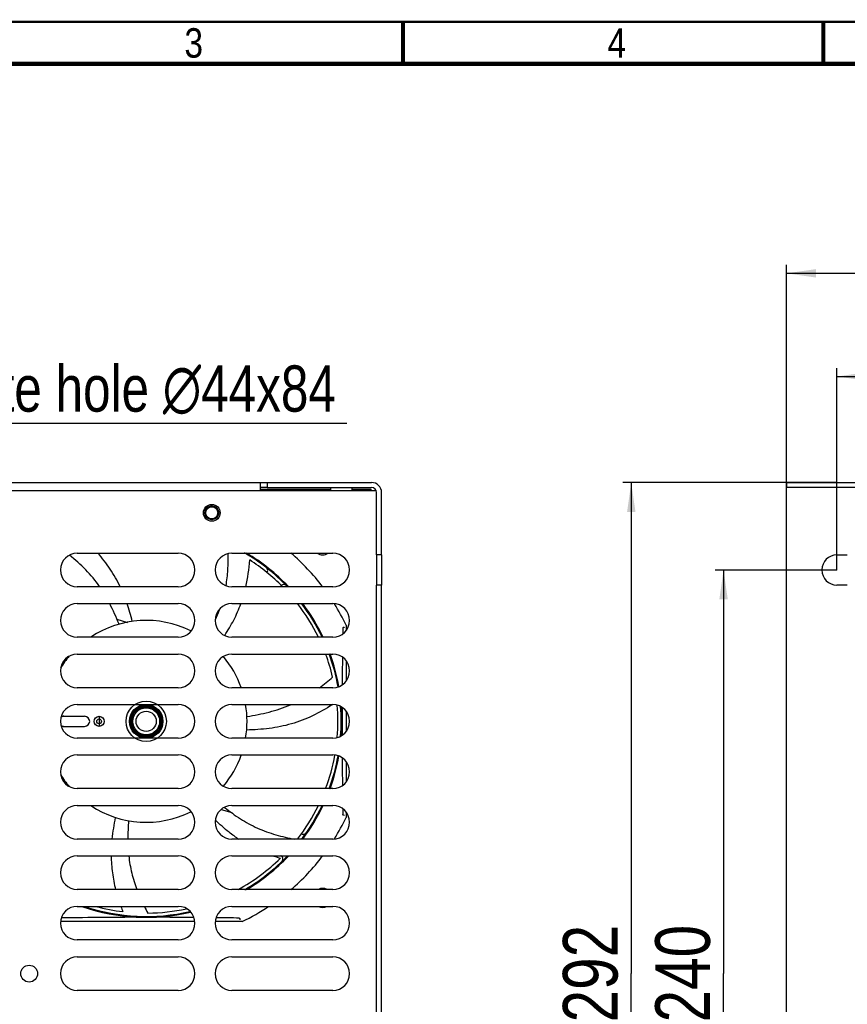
# Model space of a CAD drawing. Header units: millimetres. Extents: x -1 to 598, y -1 to 421.
# Tile 4 of 23: x 103 to 201, y 298 to 415. Entities that reach past the tile are written whole.
import ezdxf

# ---------------------------------------------------------------- set-up
doc = ezdxf.new("R2010")
doc.units = ezdxf.units.MM
doc.header["$LTSCALE"] = 32.67
doc.layers.get('0').update_dxf_attribs({"linetype": 'CONTINUOUS'})
for name, color, linetype in [('02___PRT_ALL_AXES', 7, 'CONTINUOUS'), ('ROUNDS', 7, 'CONTINUOUS'), ('SOLIDS', 7, 'CONTINUOUS')]:
    doc.layers.add(name, color=color, linetype=linetype)
doc.styles.get("Standard").update_dxf_attribs({"font": 'txt', "width": 0.8})
doc.styles.add('TEXTSTYLE_2', font='txt', dxfattribs={"width": 0.85})
doc.dimstyles.new('DIMSTYLE_1', dxfattribs={"dimtxt": 6.5, "dimasz": 3.5, "dimexe": 1, "dimexo": 0, "dimgap": 1.625, "dimtad": 1, "dimlfac": 2.5, "dimdsep": 46, "dimtxsty": 'STANDARD', "dimblk": '_FILLED', "dimblk1": '_FILLED', "dimblk2": '_FILLED', "dimcen": 0.09, "dimclrt": 5, "dimadec": 0, "dimazin": 0, "dimtp": 0.8, "dimtm": 0.8, "dimtfac": 1, "dimtofl": 0, "dimtmove": 0, "dimatfit": 3, "dimldrblk": '_FILLED', "dimfxl": 1, "dimtolj": 1, "dimarcsym": 0})
doc.dimstyles.new('DIMSTYLE_9', dxfattribs={"dimtxt": 6.5, "dimasz": 3.5, "dimexe": 1, "dimexo": 0, "dimgap": 1.625, "dimtad": 1, "dimlfac": 2.5, "dimdsep": 46, "dimtxsty": 'STANDARD', "dimblk": '_FILLED', "dimblk1": '_FILLED', "dimblk2": '_FILLED', "dimcen": 0.09, "dimclrt": 5, "dimadec": 0, "dimazin": 0, "dimtp": 0.01, "dimtm": 0.01, "dimtfac": 1, "dimtofl": 0, "dimtmove": 0, "dimatfit": 3, "dimldrblk": '_FILLED', "dimfxl": 1, "dimtolj": 1, "dimarcsym": 0})
doc.dimstyles.get("Standard").update_dxf_attribs({"dimtxt": 3.5, "dimasz": 3.5, "dimexe": 1, "dimexo": 0, "dimtad": 1, "dimdsep": 46, "dimtxsty": 'STANDARD', "dimblk": '_FILLED', "dimblk1": '_FILLED', "dimblk2": '_FILLED', "dimcen": 0.09, "dimclrt": 5, "dimadec": 0, "dimazin": 0, "dimtol": 1, "dimtp": 0.01, "dimtm": 0.01, "dimtfac": 1, "dimtofl": 0, "dimtmove": 0, "dimatfit": 3, "dimldrblk": '_FILLED', "dimfxl": 1, "dimtolj": 1, "dimarcsym": 0})

# ---------------------------------------------------------------- blocks, each defined once
blk = doc.blocks.new('_FILLED')
at = {"color": 0, "linetype": 'BYBLOCK'}
blk.add_solid([(0, 0), (-1, 0.143), (-1, -0.143)], dxfattribs=at)
blk = doc.blocks.new('*D0')
at = {"color": 2, "linetype": 'CONTINUOUS'}
for p, q in [((200.13, 349.81), (200.13, 373.82)), ((414.93, 349.81), (414.93, 373.82)), ((200.13, 372.82), (307.53, 372.82)), ((414.93, 372.82), (307.53, 372.82))]:
    blk.add_line(p, q, dxfattribs=at)
at = {"color": 2, "linetype": 'CONTINUOUS', "xscale": 3.5, "yscale": 3.5, "zscale": 3.5, "rotation": 180}
blk.add_blockref('_FILLED', (200.13, 372.82), dxfattribs=at)
at = {"color": 2, "linetype": 'CONTINUOUS', "xscale": 3.5, "yscale": 3.5, "zscale": 3.5}
blk.add_blockref('_FILLED', (414.93, 372.82), dxfattribs=at)
at = {"color": 5, "linetype": 'CONTINUOUS', "insert": (307.53, 380.95), "char_height": 6.5, "width": 15.6, "attachment_point": 2, "line_spacing_factor": 0.9}
blk.add_mtext('537', dxfattribs=at)
blk = doc.blocks.new('*D19')
at = {"color": 2, "linetype": 'CONTINUOUS'}
for p, q in [((200.13, 360.21), (174.66, 360.21)), ((175.66, 360.21), (175.66, 301.81)), ((175.66, 243.41), (175.66, 301.81)), ((194.13, 243.41), (174.66, 243.41))]:
    blk.add_line(p, q, dxfattribs=at)
at = {"color": 2, "linetype": 'CONTINUOUS', "xscale": 3.5, "yscale": 3.5, "zscale": 3.5}
for p, rotation in [((175.66, 360.21), 90), ((175.66, 243.41), 270)]:
    blk.add_blockref('_FILLED', p, dxfattribs=dict(at, rotation=rotation))
at = {"color": 5, "linetype": 'CONTINUOUS', "insert": (167.53, 301.81), "char_height": 6.5, "width": 15.6, "attachment_point": 2, "rotation": 90, "line_spacing_factor": 0.9}
blk.add_mtext('292', dxfattribs=at)
blk = doc.blocks.new('*D20')
at = {"color": 2, "linetype": 'CONTINUOUS'}
for p, q in [((200.13, 349.81), (185.64, 349.81)), ((186.64, 349.81), (186.64, 301.81)), ((186.64, 253.81), (186.64, 301.81)), ((200.13, 253.81), (185.64, 253.81))]:
    blk.add_line(p, q, dxfattribs=at)
at = {"color": 2, "linetype": 'CONTINUOUS', "xscale": 3.5, "yscale": 3.5, "zscale": 3.5}
for p, rotation in [((186.64, 349.81), 90), ((186.64, 253.81), 270)]:
    blk.add_blockref('_FILLED', p, dxfattribs=dict(at, rotation=rotation))
at = {"color": 5, "linetype": 'CONTINUOUS', "insert": (178.51, 301.81), "char_height": 6.5, "width": 15.6, "attachment_point": 2, "rotation": 90, "line_spacing_factor": 0.9}
blk.add_mtext('240', dxfattribs=at)
blk = doc.blocks.new('*D21')
at = {"color": 2, "linetype": 'CONTINUOUS'}
for p, q in [((194.13, 301.81), (194.13, 386.09)), ((418.93, 355.91), (418.93, 386.09)), ((194.13, 385.09), (306.53, 385.09)), ((418.93, 385.09), (306.53, 385.09))]:
    blk.add_line(p, q, dxfattribs=at)
at = {"color": 2, "linetype": 'CONTINUOUS', "xscale": 3.5, "yscale": 3.5, "zscale": 3.5, "rotation": 180}
blk.add_blockref('_FILLED', (194.13, 385.09), dxfattribs=at)
at = {"color": 2, "linetype": 'CONTINUOUS', "xscale": 3.5, "yscale": 3.5, "zscale": 3.5}
blk.add_blockref('_FILLED', (418.93, 385.09), dxfattribs=at)
at = {"color": 5, "linetype": 'CONTINUOUS', "insert": (306.53, 393.21), "char_height": 6.5, "width": 15.6, "attachment_point": 2, "line_spacing_factor": 0.9}
blk.add_mtext('562', dxfattribs=at)

msp = doc.modelspace()

# ---------------------------------------------------------------- linework, layer by layer
at = {"color": 7, "linetype": 'CONTINUOUS'}
for p, q in [((56.9163, 360.2127), (132.3563, 360.2127)), ((131.5563, 359.4127), (131.5563, 360.2127)), ((144.6763, 359.4127), (144.6763, 359.2145))]:
    msp.add_line(p, q, dxfattribs=at)
at = {"color": 3, "linetype": 'CONTINUOUS'}
for p, q in [((132.3563, 359.6127), (131.5563, 359.6127)), ((139.8963, 359.6127), (139.8963, 359.2145)), ((142.4163, 359.6127), (142.4163, 359.2145)), ((194.1323, 244.0127), (194.1323, 359.6127)), ((145.3161, 359.2145), (57.1163, 359.2145)), ((109.7563, 351.8145), (121.7563, 351.8145)), ((128.1563, 351.8145), (140.1563, 351.8145)), ((121.7563, 347.8145), (109.7563, 347.8145)), ((140.1563, 347.8145), (128.1563, 347.8145)), ((109.7563, 345.8145), (121.7563, 345.8145)), ((128.1563, 345.8145), (140.1563, 345.8145)), ((121.7563, 341.8145), (109.7563, 341.8145)), ((140.1563, 341.8145), (128.1563, 341.8145)), ((109.7563, 339.8145), (121.7563, 339.8145)), ((128.1563, 339.8145), (140.1563, 339.8145)), ((121.7563, 335.8145), (109.7563, 335.8145)), ((140.1563, 335.8145), (128.1563, 335.8145)), ((109.7563, 333.8145), (121.7563, 333.8145)), ((128.1563, 333.8145), (140.1563, 333.8145)), ((121.7563, 329.8145), (109.7563, 329.8145)), ((140.1563, 329.8145), (128.1563, 329.8145)), ((109.7563, 327.8145), (121.7563, 327.8145)), ((128.1563, 327.8145), (140.1563, 327.8145)), ((121.7563, 323.8145), (109.7563, 323.8145)), ((140.1563, 323.8145), (128.1563, 323.8145)), ((109.7563, 321.8145), (121.7563, 321.8145)), ((128.1563, 321.8145), (140.1563, 321.8145)), ((121.7563, 317.8145), (109.7563, 317.8145)), ((140.1563, 317.8145), (128.1563, 317.8145)), ((109.7563, 315.8145), (121.7563, 315.8145)), ((128.1563, 315.8145), (140.1563, 315.8145)), ((121.7563, 311.8145), (109.7563, 311.8145)), ((140.1563, 311.8145), (128.1563, 311.8145)), ((109.7563, 309.8145), (121.7563, 309.8145)), ((128.1563, 309.8145), (140.1563, 309.8145)), ((121.7563, 305.8145), (109.7563, 305.8145)), ((140.1563, 305.8145), (128.1563, 305.8145)), ((109.7563, 303.8145), (121.7563, 303.8145)), ((128.1563, 303.8145), (140.1563, 303.8145)), ((121.7563, 299.8145), (109.7563, 299.8145)), ((140.1563, 299.8145), (128.1563, 299.8145))]:
    msp.add_line(p, q, dxfattribs=at)
at = {"color": 40, "linetype": 'CONTINUOUS'}
msp.add_line((108.1563, 332.4127), (110.6363, 332.4127), dxfattribs=at)
at = {"color": 7, "linetype": 'CONTINUOUS', "true_color": 0x0000cc}
msp.add_line((112.3563, 332.4127), (112.3563, 331.2127), dxfattribs=at)
at = {"color": 2, "linetype": 'CONTINUOUS', "const_width": 0.25}
msp.add_lwpolyline([(590.5, 415), (6.5, 415)], dxfattribs=at)
at = {"color": 7, "linetype": 'CONTINUOUS', "const_width": 0.5}
for points in [[(148.5, 415), (148.5, 410)], [(198.5, 415), (198.5, 410)], [(585.5, 410), (11.5, 410)]]:
    msp.add_lwpolyline(points, dxfattribs=at)
at = {"color": 7, "linetype": 'CONTINUOUS'}
for centre, radius in [((125.7563, 356.6127), 0.84), ((125.7563, 356.6127), 0.72), ((112.3563, 331.8127), 0.28)]:
    msp.add_circle(centre, radius, dxfattribs=at)
at = {"color": 6, "linetype": 'CONTINUOUS'}
for radius in [2.4, 2, 1.88, 1.84, 1.72, 1.7, 1.6, 1.2]:
    msp.add_circle((117.9563, 331.8127), radius, dxfattribs=at)
at = {"color": 7, "linetype": 'CONTINUOUS'}
for centre, radius, start, end in [((144.7563, 359.0127), 1.2, 0, 90), ((138.9563, 352.8127), 1.2, 237.561715, 302.438285), ((138.9563, 310.8127), 1.14, 63.003993, 116.996007), ((138.9563, 310.8127), 1.14, 242.639805, 297.360195)]:
    msp.add_arc(centre, radius, start, end, dxfattribs=at)
at = {"color": 3, "linetype": 'CONTINUOUS'}
for centre, radius, start, end in [((144.7563, 359.0127), 0.6, 0, 90), ((109.7563, 349.8145), 2, 90, 270), ((121.7563, 349.8145), 2, 270, 90), ((128.1563, 349.8145), 2, 90, 270), ((140.1563, 349.8145), 2, 270, 90), ((109.7563, 343.8145), 2, 90, 270), ((121.7563, 343.8145), 2, 270, 90), ((128.1563, 343.8145), 2, 90, 270), ((140.1563, 343.8145), 2, 270, 90), ((109.7563, 337.8145), 2, 90, 270), ((121.7563, 337.8145), 2, 270, 90), ((128.1563, 337.8145), 2, 90, 270), ((140.1563, 337.8145), 2, 270, 90), ((109.7563, 331.8145), 2, 90, 270), ((121.7563, 331.8145), 2, 270, 90), ((128.1563, 331.8145), 2, 90, 270), ((140.1563, 331.8145), 2, 270, 90), ((109.7563, 325.8145), 2, 90, 270), ((121.7563, 325.8145), 2, 270, 90), ((128.1563, 325.8145), 2, 90, 270), ((140.1563, 325.8145), 2, 270, 90), ((109.7563, 319.8145), 2, 90, 270), ((121.7563, 319.8145), 2, 270, 90), ((128.1563, 319.8145), 2, 90, 270), ((140.1563, 319.8145), 2, 270, 90), ((109.7563, 313.8145), 2, 90, 270), ((121.7563, 313.8145), 2, 270, 90), ((128.1563, 313.8145), 2, 90, 270), ((140.1563, 313.8145), 2, 270, 90), ((109.7563, 307.8145), 2, 90, 270), ((121.7563, 307.8145), 2, 270, 90), ((128.1563, 307.8145), 2, 90, 270), ((140.1563, 307.8145), 2, 270, 90), ((109.7563, 301.8145), 2, 90, 270), ((121.7563, 301.8145), 2, 270, 90), ((128.1563, 301.8145), 2, 90, 270), ((140.1563, 301.8145), 2, 270, 90)]:
    msp.add_arc(centre, radius, start, end, dxfattribs=at)
at = {"color": 2, "linetype": 'CONTINUOUS'}
msp.add_arc((125.7563, 356.6127), 0.792, 255, 195, dxfattribs=at)
at = {"color": 40, "linetype": 'CONTINUOUS'}
for centre, radius, start, end in [((108.1589, 331.8077), 0.6056, 116.187215, 121.040094), ((108.1564, 331.8133), 0.5994, 107.848795, 116.203549), ((108.1563, 331.8127), 0.6, 90, 107.825706), ((108.1584, 331.8168), 0.6046, 239.143271, 240.665173), ((108.1589, 331.8177), 0.6056, 240.665162, 243.932423), ((108.1564, 331.8121), 0.5995, 243.917257, 252.152246), ((108.1563, 331.8127), 0.6, 252.174294, 270)]:
    msp.add_arc(centre, radius, start, end, dxfattribs=at)
at = {"layer": '02___PRT_ALL_AXES', "color": 3, "linetype": 'CONTINUOUS'}
for p, q in [((145.3563, 351.6127), (145.3563, 348.0127)), ((200.1323, 351.6127), (201.3602, 351.6127)), ((201.3602, 348.0127), (200.1323, 348.0127))]:
    msp.add_line(p, q, dxfattribs=at)
at = {"layer": '02___PRT_ALL_AXES', "color": 7, "linetype": 'CONTINUOUS'}
for p, q in [((145.9563, 351.6127), (145.9563, 348.0127)), ((141.7563, 343.2372), (141.7563, 342.6571)), ((141.7563, 338.9718), (141.7563, 336.6571)), ((141.7563, 332.9718), (141.7563, 330.6571)), ((141.7563, 326.9718), (141.7563, 324.6571)), ((141.7563, 320.9718), (141.7563, 320.3881)), ((123.7259, 308.0127), (107.7867, 308.0127)), ((129.3808, 308.0127), (126.1867, 308.0127))]:
    msp.add_line(p, q, dxfattribs=at)
at = {"layer": '02___PRT_ALL_AXES', "color": 3, "linetype": 'CONTINUOUS'}
for centre in [(125.7563, 356.6127), (104.0363, 301.8145)]:
    msp.add_circle(centre, 1, dxfattribs=at)
at = {"layer": '02___PRT_ALL_AXES', "color": 7, "linetype": 'CONTINUOUS'}
for start, end in [(37.348034, 49.281132), (25.642053, 31.978001), (328.032447, 334.357947), (310.730344, 322.661795), (295.642053, 303.491788)]:
    msp.add_arc((117.9563, 331.8127), 26.4, start, end, dxfattribs=at)
at = {"layer": '02___PRT_ALL_AXES', "color": 3, "linetype": 'CONTINUOUS'}
msp.add_arc((200.1323, 349.8127), 1.8, 90, 270, dxfattribs=at)
at = {"layer": 'ROUNDS', "color": 7, "linetype": 'CONTINUOUS'}
for p, q in [((132.3563, 360.2127), (132.3563, 359.6127)), ((132.3563, 360.2127), (144.7563, 360.2127)), ((194.1323, 360.2127), (194.1323, 359.6127)), ((194.1323, 360.2127), (207.5723, 360.2127)), ((131.5563, 359.2145), (131.5563, 359.4127)), ((145.9563, 351.6127), (145.9563, 359.0127)), ((145.9563, 351.6127), (145.3563, 351.6127)), ((145.9563, 348.0127), (145.3563, 348.0127)), ((145.9563, 255.6127), (145.9563, 348.0127))]:
    msp.add_line(p, q, dxfattribs=at)
at = {"layer": 'ROUNDS', "color": 3, "linetype": 'CONTINUOUS'}
for p, q in [((132.3563, 359.6127), (144.7563, 359.6127)), ((206.9723, 359.6127), (194.1323, 359.6127)), ((131.5563, 359.4127), (139.8963, 359.4127)), ((142.4163, 359.4127), (144.6763, 359.4127)), ((145.3563, 351.6127), (145.3563, 359.0127)), ((145.3563, 255.6127), (145.3563, 348.0127))]:
    msp.add_line(p, q, dxfattribs=at)
at = {"layer": 'SOLIDS', "color": 7, "linetype": 'CONTINUOUS'}
for p, q in [((132.3534, 349.4887), (132.4006, 349.6431)), ((114.4625, 343.9652), (115.7237, 343.5796)), ((141.3519, 342.8773), (141.3415, 342.2289)), ((108.1563, 332.4127), (110.6363, 332.4127)), ((108.1563, 331.2127), (110.6363, 331.2127)), ((126.8737, 321.3482), (128.1366, 320.9621)), ((141.3415, 321.3934), (141.3519, 320.7481)), ((141.5519, 320.6287), (141.3814, 320.667)), ((136.4048, 318.4343), (136.6678, 318.3539)), ((136.7967, 318.3145), (136.8202, 318.3073)), ((134.2398, 315.75), (134.0289, 315.8145))]:
    msp.add_line(p, q, dxfattribs=at)
msp.add_circle((112.3563, 331.8127), 0.6, dxfattribs=at)
for centre, radius, start, end in [((117.9563, 331.8127), 23.2, 43.6295, 59.687646), ((117.9563, 331.8127), 23.3, 43.449238, 59.21777), ((117.9563, 331.8127), 22.8, 44.612845, 57.316757), ((132.018, 349.76), 0.4, 343, 51.921351), ((134.3146, 347.6949), 0.4, 44.15406, 134.82719), ((117.9563, 331.8127), 22.8, 26.024378, 37.930176), ((117.9563, 331.8127), 23.2, 25.588819, 37.180986), ((117.9563, 331.8127), 23.3, 25.477706, 36.960315), ((108.9418, 351.6702), 18.9157, 335.871904, 339.541335), ((117.9563, 331.8127), 12, 63.674571, 123.314426), ((117.9563, 331.8127), 12, 139.636172, 148.220767), ((117.9563, 331.8127), 22.8, 13.355945, 20.54912), ((117.9563, 331.8127), 23.2, 10.213418, 20.197095), ((117.9563, 331.8127), 23.3, 10.214646, 20.122864), ((117.9563, 331.8127), 12, 19.518822, 39.951841), ((820.0039, 331.3331), 678.7493, 179.3166992, 179.5903285), ((117.9563, 331.8127), 12, 350.405254, 9.612336), ((117.9563, 331.8127), 22.8, 355.229631, 4.813859), ((117.9563, 331.8127), 23.2, 355.637933, 4.363165), ((117.9563, 331.8127), 23.3, 355.803112, 4.206054), ((748.7256, 331.8115), 607.4693, 179.8451802, 179.9998874), ((108.1579, 331.7944), 0.6183, 96.046803, 98.104875), ((108.1567, 331.8096), 0.603, 90.037813, 96.083288), ((110.6363, 331.8127), 0.6, 270, 90), ((749.2893, 331.8148), 608.033, 180.0002003, 180.1545159), ((108.1581, 331.8353), 0.6226, 264.007621, 269.839867), ((117.9563, 331.8127), 12, 320.063223, 340.49969), ((117.9563, 331.8127), 22.8, 339.450366, 349.830819), ((117.9563, 331.8127), 23.2, 339.799006, 349.794645), ((117.9563, 331.8127), 23.3, 339.886436, 349.793404), ((808.071, 332.1783), 666.8158, 180.4073708, 180.6858199), ((117.9563, 331.8127), 12, 211.779233, 220.319456), ((117.9563, 331.8127), 12, 236.652841, 296.336956), ((117.9563, 331.8127), 22.8, 322.124475, 333.979506), ((117.9563, 331.8127), 23.2, 322.870797, 334.414098), ((117.9563, 331.8127), 23.3, 323.050277, 334.532112), ((137.8878, 331.3493), 16.2268, 234.233865, 236.695961), ((136.6516, 318.8016), 0.4232, 271.586619, 289.141102), ((136.6509, 318.8008), 0.4226, 289.269245, 304.530992), ((117.9563, 331.8127), 22.8, 298.711036, 314.459618), ((117.9563, 331.8127), 23.2, 300.346978, 316.396743), ((117.9563, 331.8127), 23.3, 300.798084, 316.562476), ((142.3363, 342.6915), 28.4244, 251.164439, 252.790182), ((117.9563, 331.8127), 23.3, 251.112034, 283.040391), ((117.9563, 331.8127), 23.2, 251.816362, 282.900082), ((117.9563, 331.8127), 22.8, 254.806122, 263.031042), ((142.0416, 319.6779), 28.8301, 200.02294, 201.351918), ((142.8558, 322.5644), 28.1738, 206.933561, 208.744558), ((117.9563, 331.8127), 22.8, 270.497996, 282.092544), ((118.2897, -368.4667), 676.9795, 90.028218, 90.8814321), ((117.8973, -319.5951), 628.1078, 89.4790824, 89.9946152), ((116.0237, -483.9883), 792.512, 89.0603091, 89.2572093)]:
    msp.add_arc(centre, radius, start, end, dxfattribs=at)
for points, knots in [([(112.4147, 347.8298), (111.9204, 348.5403), (110.8139, 349.8835), (109.5093, 351.0309), (108.8274, 351.5644)], [0, 0, 0, 0, 0.49990745, 1, 1, 1, 1]), ([(114.8665, 347.822), (114.5212, 348.5473), (113.7247, 349.9524), (112.727, 351.2214), (112.1903, 351.8215)], [0, 0, 0, 0, 0.49947373, 1, 1, 1, 1]), ([(127.4525, 347.9484), (127.5613, 348.5715), (127.706, 349.8314), (127.7159, 351.0981), (127.6984, 351.7303)], [0, 0, 0, 0, 0.50001112, 1, 1, 1, 1]), ([(127.2969, 342.0344), (127.6851, 342.6245), (128.4102, 343.8412), (128.9818, 345.139), (129.2232, 345.8037)], [0, 0, 0, 0, 0.49968094, 1, 1, 1, 1]), ([(141.3814, 342.9584), (141.3755, 342.9571), (141.3612, 342.9449), (141.354, 342.9145), (141.3521, 342.8905), (141.3519, 342.8773)], [0, 0, 0, 0, 0.19811914, 0.56464772, 1, 1, 1, 1]), ([(141.5519, 342.9966), (141.5352, 342.9928), (141.4783, 342.9804), (141.4215, 342.9674), (141.3814, 342.9584)], [0, 0, 0, 0, 0.29406018, 1, 1, 1, 1]), ([(140.097, 333.7947), (139.3412, 333.3055), (137.7782, 332.4036), (135.2481, 331.4379), (132.5984, 330.9139), (130.8066, 330.8005), (129.9115, 330.7771)], [0, 0, 0, 0, 0.25074229, 0.5009294, 0.75061253, 1, 1, 1, 1]), ([(129.9424, 332.391), (130.8266, 332.5285), (132.5866, 332.8655), (134.2935, 333.4288), (135.1158, 333.7803)], [0, 0, 0, 0, 0.50016122, 1, 1, 1, 1]), ([(127.2894, 321.5825), (127.8886, 321.0972), (129.1347, 320.1823), (131.175, 319.0755), (133.3555, 318.2805), (134.8636, 317.9425), (135.6222, 317.8033)], [0, 0, 0, 0, 0.25001438, 0.49993427, 0.74993838, 1, 1, 1, 1]), ([(128.4037, 318.1828), (128.2055, 318.3255), (127.4263, 318.9129), (126.6994, 319.5682), (126.1822, 320.0854)], [0, 0, 0, 0, 0.25029889, 1, 1, 1, 1]), ([(141.3814, 320.667), (141.3755, 320.6683), (141.3612, 320.6804), (141.354, 320.7109), (141.3521, 320.7349), (141.3519, 320.7481)], [0, 0, 0, 0, 0.19811914, 0.56464772, 1, 1, 1, 1]), ([(113.7945, 315.8145), (113.8007, 315.1407), (113.8945, 313.7909), (114.158, 312.4642), (114.326, 311.8103)], [0, 0, 0, 0, 0.49953492, 1, 1, 1, 1]), ([(115.8869, 315.8124), (115.9621, 315.1279), (116.1944, 313.766), (116.6049, 312.4468), (116.848, 311.8023)], [0, 0, 0, 0, 0.49993225, 1, 1, 1, 1]), ([(134.1855, 315.2774), (134.225, 315.3609), (134.2507, 315.563), (134.1295, 315.7262), (134.0544, 315.7804)], [0, 0, 0, 0, 0.49946781, 1, 1, 1, 1]), ([(129.0209, 308.4171), (129.0299, 308.417), (129.0571, 308.4157), (129.0975, 308.4075), (129.102, 308.3876)], [0, 0, 0, 0, 0.30579288, 1, 1, 1, 1]), ([(129.1402, 308.2171), (129.1365, 308.2338), (129.124, 308.2907), (129.1111, 308.3475), (129.102, 308.3876)], [0, 0, 0, 0, 0.2940598, 1, 1, 1, 1])]:
    msp.add_open_spline(points, degree=3, knots=knots, dxfattribs=at)
for points in [[(129.8094, 347.8071), (130.0475, 348.8566), (130.1857, 349.9299), (130.2679, 351.003)], [(114.7253, 343.3695), (114.3936, 344.2034), (114.0308, 345.0267), (113.6183, 345.8237)], [(116.3053, 343.6986), (116.1227, 344.4124), (115.9171, 345.1212), (115.6781, 345.8181)], [(138.5881, 335.8043), (139.1234, 336.2062), (139.6389, 336.6352), (140.1397, 337.0795)], [(107.9726, 332.3839), (107.9268, 332.3688), (107.8824, 332.3484), (107.8413, 332.3232)], [(108.0708, 332.4065), (108.0375, 332.4018), (108.0045, 332.3944), (107.9726, 332.3839)], [(107.843, 331.3012), (107.8837, 331.2765), (107.9275, 331.2564), (107.9726, 331.2415)], [(107.9726, 331.2415), (108.0116, 331.2286), (108.0523, 331.2204), (108.0931, 331.2161)], [(114.2867, 320.3875), (114.1157, 319.5369), (113.9762, 318.6785), (113.8893, 317.8152)], [(115.853, 319.9984), (115.802, 319.2718), (115.7726, 318.5429), (115.7768, 317.8144)], [(136.8904, 318.4527), (136.9328, 318.4819), (136.9704, 318.5196), (136.9998, 318.5619)], [(136.5249, 318.3976), (136.5694, 318.384), (136.6167, 318.3774), (136.6633, 318.3786)], [(134.0544, 315.7804), (134.0335, 315.7955), (134.0111, 315.8088), (133.9879, 315.8202)], [(134.0847, 315.1359), (134.1261, 315.1763), (134.1607, 315.2251), (134.1855, 315.2774)]]:
    msp.add_open_spline(points, degree=3, dxfattribs=at)

# ---------------------------------------------------------------- texts
at = {"color": 5, "linetype": 'CONTINUOUS', "char_height": 3.5, "attachment_point": 2, "line_spacing_factor": 0.9, "style": 'TEXTSTYLE_2'}
for s, insert, width in [('3', (123.6106, 414.2379), 4.090625), ('4', (173.9433, 414.2379), 4.4625)]:
    msp.add_mtext(s, dxfattribs=dict(at, insert=insert, width=width))
at = {"color": 5, "linetype": 'CONTINUOUS', "insert": (92.7831, 374.1382), "char_height": 5.5, "width": 77.733333, "attachment_point": 1, "line_spacing_factor": 0.9}
msp.add_mtext('plate hole \\Fgdt;{\\Fgdt;n}\\Ftxt;44x84', dxfattribs=at)

# ---------------------------------------------------------------- dimensions: what is measured, and where the dimension line sits
at = {"color": 2, "linetype": 'CONTINUOUS'}
for base, p1, p2, dimstyle, picture, middle in [((418.9323, 385.0876), (194.1323, 301.8127), (418.9323, 355.9127), 'DIMSTYLE_9', '*D21', (306.5323, 385.0876)), ((414.9323, 372.8241), (200.1323, 349.8127), (414.9323, 349.8127), 'DIMSTYLE_1', '*D0', (307.5323, 372.8241))]:
    dim = msp.add_linear_dim(base=base, p1=p1, p2=p2, dimstyle=dimstyle, dxfattribs=at)
    dim.commit()
    dim.dimension.update_dxf_attribs({"geometry": picture, "text_midpoint": middle, "dimtype": 160})
for base, p1, p2, angle, picture, middle in [((175.6571, 360.2127), (194.1323, 243.4127), (200.1323, 360.2127), 90, '*D19', (175.6571, 301.8127)), ((186.637, 253.8127), (200.1323, 349.8127), (200.1323, 253.8127), 270, '*D20', (186.637, 301.8127))]:
    dim = msp.add_linear_dim(base=base, p1=p1, p2=p2, angle=angle, dimstyle='DIMSTYLE_9', dxfattribs=at)
    dim.commit()
    dim.dimension.update_dxf_attribs({"geometry": picture, "text_midpoint": middle, "dimtype": 160})

# ---------------------------------------------------------------- leaders
at = {"color": 2, "linetype": 'CONTINUOUS', "annotation_type": 0, "has_hookline": 1, "hookline_direction": 0, "text_width": 48.4}
msp.add_leader([(80.3175, 331.5815), (86.7831, 367.2632), (92.7831, 367.2632)], dimstyle='STANDARD', override={"dimtad": 1}, dxfattribs=at)

doc.saveas('drawing.dxf')
